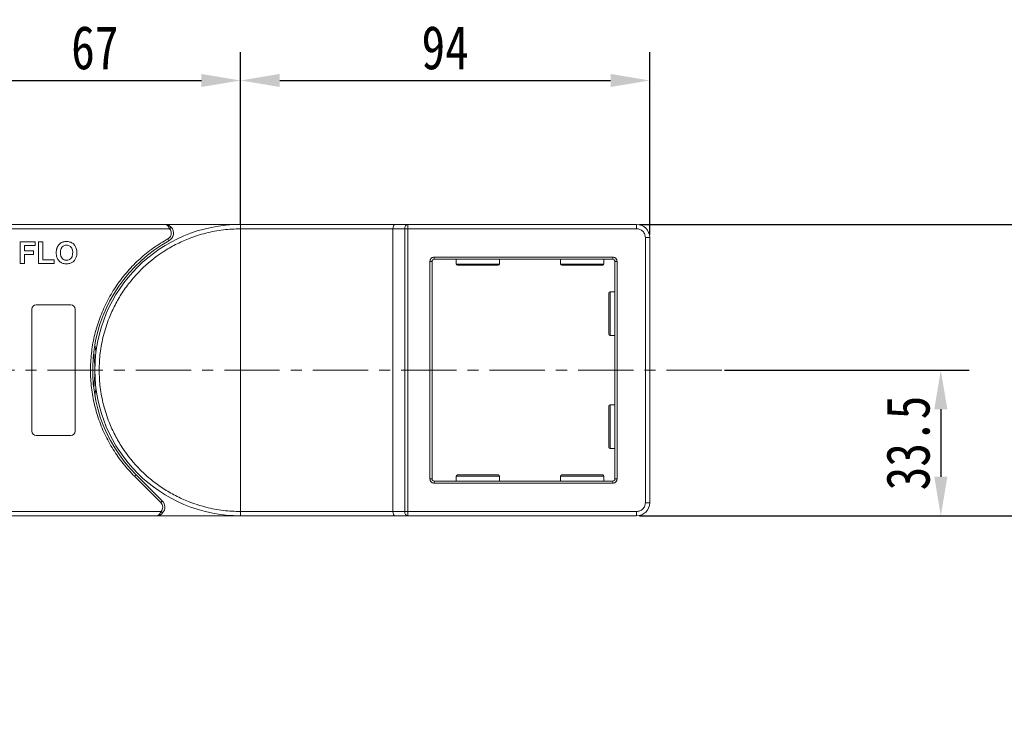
# Model space of a CAD drawing. Header units: millimetres. Extents: x 2205 to 3679, y 833 to 1866.
# Tile 35 of 86: x 2927 to 3153, y 1399 to 1559. Entities that reach past the tile are written whole.
import ezdxf

# ---------------------------------------------------------------- set-up
doc = ezdxf.new("R2010")
doc.units = ezdxf.units.MM
doc.linetypes.add('CENTERX2', pattern=[20.32, 12.7, -2.54, 2.54, -2.54])
doc.styles.get("Standard").update_dxf_attribs({"font": '仿宋_GB2312.ttf', "width": 0.8})
doc.dimstyles.new('副本 ISO-45.1', dxfattribs={"dimtxt": 10, "dimasz": 9, "dimexe": 6.5, "dimexo": 0.625, "dimgap": 2.5, "dimtad": 1, "dimdsep": 46, "dimtxsty": 'Standard', "dimcen": 2.5, "dimadec": 0, "dimazin": 0, "dimtfac": 1, "dimtmove": 0, "dimatfit": 3, "dimfxl": 0, "dimarcsym": 0})

# ---------------------------------------------------------------- blocks, each defined once
blk = doc.blocks.new('*D2658')
at = {"color": 0, "lineweight": -2}
for p, q in [((3069.59, 1511.57), (3573.58, 1511.57)), ((3567.08, 1259.37), (3567.08, 1502.57)), ((3491.35, 1250.37), (3573.58, 1250.37))]:
    blk.add_line(p, q, dxfattribs=at)
at = {"color": 0, "lineweight": 9}
for points in [[(3565.58, 1502.57), (3568.58, 1502.57), (3567.08, 1511.57)], [(3565.58, 1259.37), (3568.58, 1259.37), (3567.08, 1250.37)]]:
    blk.add_solid(points, dxfattribs=at)
at = {"layer": 'Defpoints', "color": 0, "lineweight": 9}
for p in [(3068.97, 1511.57), (3567.08, 1511.57), (3490.72, 1250.37)]:
    blk.add_point(p, dxfattribs=at)
at = {"color": 0, "lineweight": 9, "insert": (3559.58, 1380.97), "char_height": 10, "attachment_point": 5, "rotation": 90}
blk.add_mtext('2R+67', dxfattribs=at)
blk = doc.blocks.new('*D2659')
at = {"color": 0, "lineweight": -2}
for p, q in [((2977.97, 1511.7), (2977.97, 1551.17)), ((3071.97, 1509.2), (3071.97, 1551.17)), ((2986.97, 1544.67), (3062.97, 1544.67))]:
    blk.add_line(p, q, dxfattribs=at)
at = {"color": 0, "lineweight": 9}
for points in [[(2986.97, 1546.17), (2986.97, 1543.17), (2977.97, 1544.67)], [(3062.97, 1546.17), (3062.97, 1543.17), (3071.97, 1544.67)]]:
    blk.add_solid(points, dxfattribs=at)
at = {"layer": 'Defpoints', "color": 0, "lineweight": 9}
for p in [(3071.97, 1544.67), (2977.97, 1511.07), (3071.97, 1508.57)]:
    blk.add_point(p, dxfattribs=at)
at = {"color": 0, "lineweight": 9, "insert": (3024.97, 1552.17), "char_height": 10, "attachment_point": 5}
blk.add_mtext('94', dxfattribs=at)
blk = doc.blocks.new('*D2660')
at = {"color": 0, "lineweight": -2}
for p, q in [((2910.97, 1511.34), (2910.97, 1551.17)), ((2977.97, 1511.7), (2977.97, 1551.17)), ((2919.97, 1544.67), (2968.97, 1544.67))]:
    blk.add_line(p, q, dxfattribs=at)
at = {"color": 0, "lineweight": 9}
for points in [[(2919.97, 1546.17), (2919.97, 1543.17), (2910.97, 1544.67)], [(2968.97, 1546.17), (2968.97, 1543.17), (2977.97, 1544.67)]]:
    blk.add_solid(points, dxfattribs=at)
at = {"layer": 'Defpoints', "color": 0, "lineweight": 9}
for p in [(2977.97, 1544.67), (2910.97, 1510.72), (2977.97, 1511.07)]:
    blk.add_point(p, dxfattribs=at)
at = {"color": 0, "lineweight": 9, "insert": (2944.47, 1552.17), "char_height": 10, "attachment_point": 5}
blk.add_mtext('67', dxfattribs=at)
blk = doc.blocks.new('*D2661')
at = {"color": 0, "lineweight": -2}
for p, q in [((3072.59, 1511.57), (3198.3, 1511.57)), ((3191.8, 1453.57), (3191.8, 1502.57)), ((3069.59, 1444.57), (3198.3, 1444.57))]:
    blk.add_line(p, q, dxfattribs=at)
at = {"color": 0, "lineweight": 9}
for points in [[(3190.3, 1502.57), (3193.3, 1502.57), (3191.8, 1511.57)], [(3190.3, 1453.57), (3193.3, 1453.57), (3191.8, 1444.57)]]:
    blk.add_solid(points, dxfattribs=at)
at = {"layer": 'Defpoints', "color": 0, "lineweight": 9}
for p in [(3071.97, 1511.57), (3191.8, 1511.57), (3068.97, 1444.57)]:
    blk.add_point(p, dxfattribs=at)
at = {"color": 0, "lineweight": 9, "insert": (3184.3, 1478.07), "char_height": 10, "attachment_point": 5, "rotation": 90}
blk.add_mtext('67', dxfattribs=at)
blk = doc.blocks.new('*D2662')
at = {"color": 0, "lineweight": -2}
for p, q in [((3089.16, 1478.07), (3145.37, 1478.07)), ((3138.87, 1469.07), (3138.87, 1453.57)), ((3089.16, 1444.57), (3145.37, 1444.57))]:
    blk.add_line(p, q, dxfattribs=at)
at = {"color": 0, "lineweight": 9}
for points in [[(3137.37, 1469.07), (3140.37, 1469.07), (3138.87, 1478.07)], [(3137.37, 1453.57), (3140.37, 1453.57), (3138.87, 1444.57)]]:
    blk.add_solid(points, dxfattribs=at)
at = {"layer": 'Defpoints', "color": 0, "lineweight": 9}
for p in [(3088.53, 1478.07), (3088.53, 1444.57), (3138.87, 1444.57)]:
    blk.add_point(p, dxfattribs=at)
at = {"color": 0, "lineweight": 9, "insert": (3131.37, 1461.32), "char_height": 10, "attachment_point": 5, "rotation": 90}
blk.add_mtext('33.5', dxfattribs=at)

msp = doc.modelspace()

# ---------------------------------------------------------------- linework, layer by layer
at = {"color": 7, "linetype": 'Continuous', "lineweight": 15}
for p, q in [((2960.538, 1511.572), (2910.967, 1511.572)), ((2977.967, 1511.572), (2960.538, 1511.572)), ((3013.426, 1511.572), (2977.967, 1511.572)), ((3016.426, 1511.572), (3013.426, 1511.572)), ((3016.426, 1511.572), (3016.426, 1510.572)), ((3068.967, 1511.572), (3016.426, 1511.572)), ((3068.967, 1510.572), (3068.967, 1511.572)), ((2910.967, 1510.572), (2961.656, 1510.572)), ((2961.656, 1510.572), (2962.029, 1510.906)), ((2977.967, 1445.572), (2977.967, 1510.572)), ((2977.967, 1510.572), (3012.967, 1510.572)), ((3012.967, 1510.572), (3015.667, 1510.572)), ((3012.967, 1510.572), (3012.967, 1445.572)), ((3015.667, 1445.572), (3015.667, 1510.572)), ((3015.667, 1510.572), (3016.426, 1510.572)), ((3016.426, 1510.572), (3068.967, 1510.572)), ((3016.426, 1510.572), (3016.426, 1445.572)), ((2927.325, 1502.572), (2927.325, 1507.572)), ((2927.325, 1507.572), (2930.723, 1507.572)), ((2930.723, 1507.572), (2930.723, 1506.739)), ((2931.556, 1502.572), (2931.556, 1507.572)), ((2931.556, 1507.572), (2932.518, 1507.572)), ((2932.518, 1507.572), (2932.518, 1503.406)), ((2961.506, 1507.822), (2961.264, 1508.26)), ((3070.967, 1508.572), (3070.967, 1447.572)), ((3070.967, 1508.572), (3071.967, 1508.572)), ((3071.967, 1447.572), (3071.967, 1508.572)), ((2930.723, 1506.739), (2928.287, 1506.739)), ((2928.287, 1506.739), (2928.287, 1505.521)), ((2928.287, 1505.521), (2930.402, 1505.521)), ((2928.287, 1504.688), (2928.287, 1502.572)), ((2930.402, 1504.688), (2928.287, 1504.688)), ((2930.402, 1505.521), (2930.402, 1504.688)), ((2928.287, 1502.572), (2927.325, 1502.572)), ((2935.082, 1502.572), (2931.556, 1502.572)), ((2932.518, 1503.406), (2935.082, 1503.406)), ((2935.082, 1503.406), (2935.082, 1502.572)), ((3021.467, 1453.072), (3021.467, 1503.072)), ((3021.467, 1503.072), (3021.967, 1503.072)), ((3021.967, 1453.072), (3021.967, 1503.072)), ((3022.467, 1504.072), (3063.467, 1504.072)), ((3022.467, 1503.572), (3022.467, 1504.072)), ((3022.467, 1503.572), (3063.467, 1503.572)), ((3027.467, 1503.572), (3027.467, 1502.472)), ((3027.467, 1502.472), (3037.467, 1502.472)), ((3037.467, 1502.472), (3037.467, 1503.572)), ((3051.467, 1503.572), (3051.467, 1502.472)), ((3051.467, 1502.472), (3061.467, 1502.472)), ((3061.467, 1502.472), (3061.467, 1503.572)), ((3063.467, 1504.072), (3063.467, 1503.572)), ((3063.967, 1503.072), (3063.967, 1453.072)), ((3064.467, 1503.072), (3063.967, 1503.072)), ((3064.467, 1503.072), (3064.467, 1453.072)), ((3063.967, 1496.072), (3062.867, 1496.072)), ((3062.867, 1496.072), (3062.867, 1486.072)), ((2929.967, 1464.072), (2929.967, 1492.072)), ((2930.967, 1493.072), (2938.967, 1493.072)), ((2939.967, 1492.072), (2939.967, 1464.072)), ((3062.867, 1486.072), (3063.967, 1486.072)), ((3063.967, 1470.072), (3062.867, 1470.072)), ((3062.867, 1470.072), (3062.867, 1460.072)), ((2938.967, 1463.072), (2930.967, 1463.072)), ((3062.867, 1460.072), (3063.967, 1460.072)), ((2953.571, 1453.677), (2953.925, 1454.031)), ((2959.615, 1447.633), (2953.571, 1453.677)), ((2959.969, 1447.987), (2953.925, 1454.031)), ((3021.467, 1453.072), (3021.967, 1453.072)), ((3027.467, 1453.672), (3027.467, 1452.572)), ((3037.467, 1453.672), (3027.467, 1453.672)), ((3037.467, 1452.572), (3037.467, 1453.672)), ((3051.467, 1453.672), (3051.467, 1452.572)), ((3061.467, 1453.672), (3051.467, 1453.672)), ((3061.467, 1452.572), (3061.467, 1453.672)), ((3064.467, 1453.072), (3063.967, 1453.072)), ((3022.467, 1452.072), (3022.467, 1452.572)), ((3063.467, 1452.572), (3022.467, 1452.572)), ((3063.467, 1452.072), (3022.467, 1452.072)), ((3063.467, 1452.072), (3063.467, 1452.572)), ((2959.615, 1447.633), (2959.969, 1447.987)), ((3071.967, 1447.572), (3070.967, 1447.572)), ((2959.673, 1445.572), (2910.967, 1445.572)), ((2910.967, 1444.572), (2958.555, 1444.572)), ((2958.555, 1444.572), (2977.967, 1444.572)), ((2960.046, 1445.239), (2959.673, 1445.572)), ((3012.967, 1445.572), (2977.967, 1445.572)), ((2977.967, 1444.572), (3013.426, 1444.572)), ((3015.667, 1445.572), (3012.967, 1445.572)), ((3013.426, 1444.572), (3016.426, 1444.572)), ((3016.426, 1445.572), (3015.667, 1445.572)), ((3068.967, 1445.572), (3016.426, 1445.572)), ((3016.426, 1444.572), (3016.426, 1445.572)), ((3016.426, 1444.572), (3068.967, 1444.572)), ((3068.967, 1445.572), (3068.967, 1444.572))]:
    msp.add_line(p, q, dxfattribs=at)
at = {"color": 1, "linetype": 'CENTERX2', "lineweight": 13}
msp.add_line((3088.532, 1478.072), (2776.967, 1478.072), dxfattribs=at)
at = {"color": 7, "linetype": 'Continuous', "lineweight": 15, "flags": 128}
for points in [[(2944.467, 1483.882), (2944.685, 1482.439), (2944.718, 1482.173)], [(2944.718, 1473.972), (2944.685, 1473.706), (2944.467, 1472.263)]]:
    msp.add_lwpolyline(points, dxfattribs=at)
at = {"color": 7, "linetype": 'Continuous', "lineweight": 15}
for centre, radius, start, end in [((2977.967, 1478.072), 33.5, 90, 270), ((3016.566, 1510.678), 0.905, 98.86498, 186.71937), ((3068.967, 1508.572), 3, 0, 90), ((2960.538, 1509.572), 2, 298.95502, 41.81031), ((2977.967, 1478.072), 34, 118.95502, 225), ((3022.467, 1503.072), 0.5, 90, 180), ((3027.767, 1502.472), 0.3, 180, 270), ((3037.167, 1502.472), 0.3, 270, 0), ((3051.767, 1502.472), 0.3, 180, 270), ((3061.167, 1502.472), 0.3, 270, 0), ((3063.467, 1503.072), 0.5, 0, 90), ((3062.867, 1495.772), 0.3, 90, 180), ((2930.967, 1492.072), 1, 90, 180), ((2938.967, 1492.072), 1, 0, 90), ((3062.867, 1486.372), 0.3, 180, 270), ((2910.967, 1478.072), 33.5, 352.96973, 7.03027), ((3062.867, 1469.772), 0.3, 90, 180), ((2930.967, 1464.072), 1, 180, 270), ((2938.967, 1464.072), 1, 270, 360), ((3062.867, 1460.372), 0.3, 180, 270), ((3022.467, 1453.072), 0.5, 180, 270), ((3027.767, 1453.672), 0.3, 90, 180), ((3037.167, 1453.672), 0.3, 0, 90), ((3051.767, 1453.672), 0.3, 90, 180), ((3061.167, 1453.672), 0.3, 0, 90), ((3063.467, 1453.072), 0.5, 270, 0), ((2958.555, 1446.572), 2, 318.18969, 45), ((3068.967, 1447.572), 3, 270, 0), ((3016.566, 1445.466), 0.905, 173.28063, 261.13502)]:
    msp.add_arc(centre, radius, start, end, dxfattribs=at)
for centre, start_param, end_param in [((3013.426, 1510.572), 0, 1.5707963), ((3013.426, 1445.572), 1.5707963, 3.1415927)]:
    msp.add_ellipse(centre, major_axis=(0, 1), ratio=0.4599349, start_param=start_param, end_param=end_param, dxfattribs=at)
for points, knots in [([(2961.656, 1510.572), (2961.588, 1510.708), (2961.445, 1510.996), (2961.165, 1511.321), (2960.856, 1511.533), (2960.644, 1511.559), (2960.538, 1511.572)], [0, 0, 0, 0, 0.23435025, 0.49819532, 0.74886904, 1, 1, 1, 1]), ([(2960.538, 1511.572), (2960.808, 1511.542), (2961.226, 1511.494), (2961.725, 1511.206), (2961.934, 1510.999), (2962.029, 1510.906)], [0, 0, 0, 0, 0.4984129, 0.772928, 1, 1, 1, 1]), ([(2977.967, 1510.572), (2977.967, 1510.685), (2977.967, 1510.91), (2977.967, 1511.209), (2977.967, 1511.435), (2977.967, 1511.555), (2977.967, 1511.568), (2977.967, 1511.572)], [0, 0, 0, 0, 0.21469386, 0.42938772, 0.64408158, 0.85877544, 1, 1, 1, 1]), ([(2977.967, 1445.572), (2976.645, 1445.619), (2973.962, 1445.714), (2969.94, 1446.494), (2966.261, 1447.675), (2962.991, 1449.165), (2960.132, 1450.836), (2957.438, 1452.801), (2954.117, 1455.797), (2951.291, 1459.275), (2949.06, 1463.097), (2947.57, 1466.367), (2946.382, 1470.046), (2945.63, 1474.068), (2945.386, 1478.073), (2945.63, 1482.077), (2946.382, 1486.099), (2947.571, 1489.778), (2949.059, 1493.048), (2950.73, 1495.907), (2952.696, 1498.601), (2955.691, 1501.922), (2959.169, 1504.748), (2962.991, 1506.979), (2966.262, 1508.47), (2969.94, 1509.651), (2973.962, 1510.431), (2976.645, 1510.526), (2977.967, 1510.572)], [0, 0, 0, 0, 0.0388229, 0.0788496, 0.1199968, 0.1521689, 0.1843359, 0.2171925, 0.250044, 0.3156642, 0.3478363, 0.3800032, 0.421155, 0.4611806, 0.5, 0.538824, 0.5788496, 0.6199968, 0.6521689, 0.6843359, 0.7171925, 0.750044, 0.8156642, 0.8478363, 0.8800032, 0.921155, 0.9611795, 1, 1, 1, 1]), ([(2961.264, 1508.26), (2961.374, 1508.332), (2961.597, 1508.479), (2961.844, 1508.802), (2962.008, 1509.175), (2962.028, 1509.441), (2962.038, 1509.572)], [0, 0, 0, 0, 0.2455128, 0.5, 0.7544872, 1, 1, 1, 1]), ([(3068.967, 1510.572), (3069.218, 1510.545), (3069.606, 1510.504), (3070.073, 1510.255), (3070.391, 1509.996), (3070.649, 1509.678), (3070.898, 1509.212), (3070.94, 1508.824), (3070.967, 1508.572)], [0, 0, 0, 0, 0.2394429, 0.3698071, 0.5000001, 0.6303641, 0.7605571, 1, 1, 1, 1]), ([(2935.818, 1506.313), (2935.878, 1506.433), (2935.998, 1506.673), (2936.315, 1507.064), (2936.636, 1507.317), (2936.877, 1507.427), (2936.906, 1507.44)], [0, 0, 0, 0, 0.2508959, 0.5021661, 0.9405117, 1, 1, 1, 1]), ([(2936.906, 1507.44), (2936.968, 1507.465), (2937.092, 1507.515), (2937.276, 1507.563), (2937.452, 1507.599), (2937.619, 1507.621), (2937.789, 1507.634), (2937.903, 1507.636), (2937.959, 1507.636)], [0, 0, 0, 0, 0.1854289, 0.3721896, 0.5277082, 0.6838775, 0.8416784, 1, 1, 1, 1]), ([(2937.959, 1507.636), (2938.093, 1507.632), (2938.497, 1507.618), (2939.151, 1507.424), (2939.77, 1506.937), (2940.197, 1506.229), (2940.328, 1505.578), (2940.336, 1505.165), (2940.338, 1505.065)], [0, 0, 0, 0, 0.1013981, 0.3069957, 0.5061443, 0.6852619, 0.9245571, 1, 1, 1, 1]), ([(2953.571, 1453.677), (2952.674, 1454.635), (2950.879, 1456.552), (2948.607, 1459.819), (2946.681, 1463.34), (2945.172, 1467.107), (2944.113, 1471.023), (2943.527, 1474.995), (2943.402, 1478.968), (2943.731, 1482.897), (2944.501, 1486.765), (2945.719, 1490.548), (2947.381, 1494.204), (2949.48, 1497.675), (2951.971, 1500.878), (2954.796, 1503.729), (2957.882, 1506.241), (2960.137, 1507.587), (2961.264, 1508.26)], [0, 0, 0, 0, 0.0616516, 0.1233073, 0.1864354, 0.25, 0.3135645, 0.3766927, 0.4383422, 0.5, 0.5616495, 0.6233073, 0.6864354, 0.75, 0.8135645, 0.8766927, 0.9383443, 1, 1, 1, 1]), ([(2935.595, 1505.042), (2935.595, 1505.109), (2935.596, 1505.242), (2935.611, 1505.449), (2935.635, 1505.663), (2935.677, 1505.883), (2935.734, 1506.102), (2935.79, 1506.243), (2935.818, 1506.313)], [0, 0, 0, 0, 0.1539502, 0.3081809, 0.478699, 0.6499612, 0.8242026, 1, 1, 1, 1]), ([(2937.974, 1502.508), (2937.84, 1502.513), (2937.436, 1502.526), (2936.776, 1502.717), (2936.155, 1503.206), (2935.729, 1503.916), (2935.604, 1504.553), (2935.596, 1504.954), (2935.595, 1505.042)], [0, 0, 0, 0, 0.1021706, 0.3092201, 0.51365, 0.6922749, 0.9324126, 1, 1, 1, 1]), ([(2936.556, 1505.075), (2936.56, 1505.209), (2936.57, 1505.546), (2936.688, 1506.024), (2936.973, 1506.439), (2937.331, 1506.694), (2937.684, 1506.793), (2937.898, 1506.801), (2937.972, 1506.803)], [0, 0, 0, 0, 0.15861661, 0.40086372, 0.57305935, 0.74548557, 0.91298519, 1, 1, 1, 1]), ([(2937.972, 1503.342), (2937.837, 1503.351), (2937.567, 1503.369), (2937.186, 1503.551), (2936.863, 1503.851), (2936.614, 1504.344), (2936.56, 1504.776), (2936.557, 1505.047), (2936.556, 1505.075)], [0, 0, 0, 0, 0.1597099, 0.3204292, 0.4910735, 0.6770503, 0.9662903, 1, 1, 1, 1]), ([(2937.972, 1506.803), (2938.106, 1506.795), (2938.376, 1506.778), (2938.76, 1506.609), (2939.071, 1506.321), (2939.309, 1505.86), (2939.372, 1505.43), (2939.376, 1505.145), (2939.377, 1505.089)], [0, 0, 0, 0, 0.1602922, 0.3219224, 0.4907614, 0.6575692, 0.9338827, 1, 1, 1, 1]), ([(2939.377, 1505.089), (2939.373, 1504.956), (2939.361, 1504.581), (2939.221, 1504.058), (2938.874, 1503.638), (2938.497, 1503.408), (2938.178, 1503.347), (2938.004, 1503.342), (2937.972, 1503.342)], [0, 0, 0, 0, 0.1585903, 0.4472388, 0.6203806, 0.7935748, 0.9612953, 1, 1, 1, 1]), ([(2940.338, 1505.065), (2940.335, 1504.932), (2940.324, 1504.53), (2940.182, 1503.89), (2939.791, 1503.228), (2939.217, 1502.761), (2938.577, 1502.536), (2938.156, 1502.517), (2937.974, 1502.508)], [0, 0, 0, 0, 0.1018882, 0.3073435, 0.4929627, 0.6786474, 0.8607914, 1, 1, 1, 1]), ([(3021.467, 1503.072), (3021.48, 1503.198), (3021.501, 1503.392), (3021.625, 1503.625), (3021.754, 1503.784), (3021.913, 1503.914), (3022.146, 1504.038), (3022.341, 1504.059), (3022.467, 1504.072)], [0, 0, 0, 0, 0.239443, 0.3695502, 0.4999998, 0.6301073, 0.760557, 1, 1, 1, 1]), ([(3063.467, 1504.072), (3063.592, 1504.059), (3063.786, 1504.038), (3064.019, 1503.914), (3064.178, 1503.785), (3064.308, 1503.625), (3064.432, 1503.392), (3064.453, 1503.198), (3064.467, 1503.072)], [0, 0, 0, 0, 0.239443, 0.3695502, 0.4999998, 0.6301073, 0.760557, 1, 1, 1, 1]), ([(3027.767, 1502.172), (3027.829, 1502.172), (3027.926, 1502.172), (3028.512, 1502.172), (3029.119, 1502.172), (3029.872, 1502.172), (3030.966, 1502.172), (3032.467, 1502.172), (3033.967, 1502.172), (3035.062, 1502.172), (3035.814, 1502.172), (3036.421, 1502.172), (3037.007, 1502.172), (3037.104, 1502.172), (3037.167, 1502.172)], [0, 0, 0, 0, 0.1197284, 0.1841803, 0.25, 0.3158197, 0.3802716, 0.5, 0.6197284, 0.6841803, 0.75, 0.8158197, 0.8802716, 1, 1, 1, 1]), ([(3051.767, 1502.172), (3051.829, 1502.172), (3051.926, 1502.172), (3052.512, 1502.172), (3053.119, 1502.172), (3053.872, 1502.172), (3054.966, 1502.172), (3056.467, 1502.172), (3057.967, 1502.172), (3059.062, 1502.172), (3059.814, 1502.172), (3060.421, 1502.172), (3061.007, 1502.172), (3061.104, 1502.172), (3061.167, 1502.172)], [0, 0, 0, 0, 0.1197284, 0.1841803, 0.25, 0.3158197, 0.3802716, 0.5, 0.6197284, 0.6841803, 0.75, 0.8158197, 0.8802716, 1, 1, 1, 1]), ([(3062.567, 1495.772), (3062.567, 1495.71), (3062.567, 1495.613), (3062.567, 1495.027), (3062.567, 1494.42), (3062.567, 1493.667), (3062.567, 1492.573), (3062.567, 1491.664), (3062.567, 1491.072)], [0, 0, 0, 0, 0.2394568, 0.3683607, 0.5, 0.6316393, 0.7605432, 1, 1, 1, 1]), ([(3062.567, 1491.072), (3062.567, 1490.481), (3062.567, 1489.572), (3062.567, 1488.477), (3062.567, 1487.724), (3062.567, 1487.118), (3062.567, 1486.532), (3062.567, 1486.435), (3062.567, 1486.372)], [0, 0, 0, 0, 0.2394568, 0.3683607, 0.5, 0.6316393, 0.7605432, 1, 1, 1, 1]), ([(3062.567, 1469.772), (3062.567, 1469.71), (3062.567, 1469.613), (3062.567, 1469.027), (3062.567, 1468.42), (3062.567, 1467.667), (3062.567, 1466.573), (3062.567, 1465.664), (3062.567, 1465.072)], [0, 0, 0, 0, 0.2394568, 0.3683607, 0.5, 0.6316393, 0.7605432, 1, 1, 1, 1]), ([(3062.567, 1465.072), (3062.567, 1464.481), (3062.567, 1463.572), (3062.567, 1462.477), (3062.567, 1461.724), (3062.567, 1461.118), (3062.567, 1460.532), (3062.567, 1460.435), (3062.567, 1460.372)], [0, 0, 0, 0, 0.2394568, 0.3683607, 0.5, 0.6316393, 0.7605432, 1, 1, 1, 1]), ([(3022.467, 1452.072), (3022.341, 1452.086), (3022.147, 1452.107), (3021.914, 1452.231), (3021.755, 1452.36), (3021.625, 1452.519), (3021.501, 1452.752), (3021.48, 1452.947), (3021.467, 1453.072)], [0, 0, 0, 0, 0.23944295, 0.36955024, 0.49999985, 0.63010729, 0.76055705, 1, 1, 1, 1]), ([(3037.167, 1453.972), (3037.104, 1453.972), (3037.007, 1453.972), (3036.421, 1453.972), (3035.814, 1453.972), (3035.062, 1453.972), (3033.967, 1453.972), (3032.467, 1453.972), (3030.966, 1453.972), (3029.872, 1453.972), (3029.119, 1453.972), (3028.512, 1453.972), (3027.926, 1453.972), (3027.829, 1453.972), (3027.767, 1453.972)], [0, 0, 0, 0, 0.1197284, 0.1841803, 0.25, 0.3158197, 0.3802716, 0.5, 0.6197284, 0.6841803, 0.75, 0.8158197, 0.8802716, 1, 1, 1, 1]), ([(3061.167, 1453.972), (3061.104, 1453.972), (3061.007, 1453.972), (3060.421, 1453.972), (3059.814, 1453.972), (3059.062, 1453.972), (3057.967, 1453.972), (3056.467, 1453.972), (3054.966, 1453.972), (3053.872, 1453.972), (3053.119, 1453.972), (3052.512, 1453.972), (3051.926, 1453.972), (3051.829, 1453.972), (3051.767, 1453.972)], [0, 0, 0, 0, 0.1197284, 0.1841803, 0.25, 0.3158197, 0.3802716, 0.5, 0.6197284, 0.6841803, 0.75, 0.8158197, 0.8802716, 1, 1, 1, 1]), ([(3064.467, 1453.072), (3064.453, 1452.947), (3064.432, 1452.753), (3064.308, 1452.519), (3064.179, 1452.36), (3064.02, 1452.231), (3063.787, 1452.107), (3063.592, 1452.086), (3063.467, 1452.072)], [0, 0, 0, 0, 0.239443, 0.3695502, 0.4999998, 0.6301073, 0.760557, 1, 1, 1, 1]), ([(3070.967, 1447.572), (3070.94, 1447.321), (3070.898, 1446.932), (3070.649, 1446.466), (3070.391, 1446.148), (3070.072, 1445.89), (3069.606, 1445.641), (3069.218, 1445.599), (3068.967, 1445.572)], [0, 0, 0, 0, 0.2394429, 0.3698071, 0.5000001, 0.6303641, 0.7605571, 1, 1, 1, 1]), ([(2958.555, 1444.572), (2958.661, 1444.585), (2958.873, 1444.611), (2959.182, 1444.823), (2959.461, 1445.149), (2959.605, 1445.437), (2959.673, 1445.572)], [0, 0, 0, 0, 0.2515188, 0.5017844, 0.7656323, 1, 1, 1, 1]), ([(2960.046, 1445.239), (2959.951, 1445.145), (2959.741, 1444.938), (2959.243, 1444.651), (2958.824, 1444.603), (2958.555, 1444.572)], [0, 0, 0, 0, 0.2270634, 0.50158693, 1, 1, 1, 1]), ([(2977.967, 1444.572), (2977.967, 1444.583), (2977.967, 1444.606), (2977.967, 1444.778), (2977.967, 1445.032), (2977.967, 1445.313), (2977.967, 1445.499), (2977.967, 1445.572)], [0, 0, 0, 0, 0.2146939, 0.4293877, 0.6440816, 0.8587754, 1, 1, 1, 1])]:
    msp.add_open_spline(points, degree=3, knots=knots, dxfattribs=at)
for points in [[(2962.038, 1509.572), (2962.021, 1509.757), (2961.985, 1510.125), (2961.766, 1510.423), (2961.656, 1510.572)], [(2960.055, 1446.572), (2960.034, 1446.771), (2959.993, 1447.168), (2959.741, 1447.478), (2959.615, 1447.633)], [(2959.673, 1445.572), (2959.783, 1445.721), (2960.002, 1446.02), (2960.037, 1446.388), (2960.055, 1446.572)]]:
    msp.add_open_spline(points, degree=3, dxfattribs=at)

# ---------------------------------------------------------------- dimensions: what is measured, and where the dimension line sits
at = {"color": 5, "lineweight": 9}
for base, p1, p2, picture, middle in [((2977.967, 1544.672), (2910.967, 1510.718), (2977.967, 1511.072), '*D2660', (2944.467, 1552.172)), ((3071.967, 1544.672), (2977.967, 1511.072), (3071.967, 1508.572), '*D2659', (3024.967, 1552.172))]:
    dim = msp.add_linear_dim(base=base, p1=p1, p2=p2, dimstyle='副本 ISO-45.1', dxfattribs=at)
    dim.commit()
    dim.dimension.update_dxf_attribs({"geometry": picture, "text_midpoint": middle})
dim = msp.add_linear_dim(base=(3567.079, 1511.572), p1=(3490.725, 1250.372), p2=(3068.967, 1511.572), angle=90, text='2R+67', dimstyle='副本 ISO-45.1', dxfattribs=at)
dim.commit()
dim.dimension.update_dxf_attribs({"geometry": '*D2658', "text_midpoint": (3559.579, 1380.972)})
for base, p1, p2, picture, middle in [((3191.799, 1511.572), (3068.967, 1444.572), (3071.967, 1511.572), '*D2661', (3184.299, 1478.072)), ((3138.867, 1444.572), (3088.532, 1478.072), (3088.532, 1444.572), '*D2662', (3131.367, 1461.322))]:
    dim = msp.add_linear_dim(base=base, p1=p1, p2=p2, angle=90, dimstyle='副本 ISO-45.1', dxfattribs=at)
    dim.commit()
    dim.dimension.update_dxf_attribs({"geometry": picture, "text_midpoint": middle})

doc.saveas('drawing.dxf')
